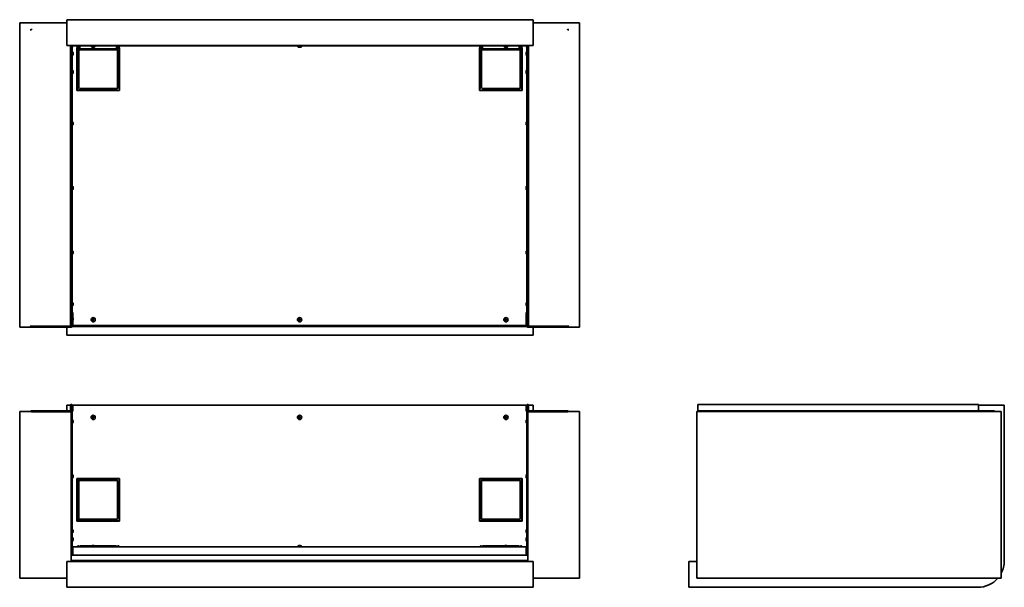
# Model space of a CAD drawing. Extents: x -4.7 to 71.6, y 3.9 to 47.9.
import ezdxf

# ---------------------------------------------------------------- set-up
doc = ezdxf.new("R2010")
doc.units = 0
doc.header["$MEASUREMENT"] = 0

msp = doc.modelspace()

# ---------------------------------------------------------------- linework, layer by layer
at = {"color": 7, "lineweight": 35}
for p, q in [((-4.696799, 47.691655), (-2.6968, 47.691655)), ((-4.696799, 24.106654), (-4.696799, 47.691655)), ((-2.6968, 47.691655), (-1.050125, 47.691655)), ((-1.050125, 47.931908), (-1.050125, 45.931906)), ((35.099874, 47.931908), (-1.050125, 47.931908)), ((35.099874, 47.931908), (35.099874, 45.931906)), ((35.099877, 47.691655), (36.696799, 47.691655)), ((36.696799, 47.691655), (38.696798, 47.691655)), ((38.696798, 24.106654), (38.696798, 47.691655)), ((-3.874401, 47.145064), (-3.7885, 47.145064)), ((-3.7885, 47.145064), (-3.781428, 47.230965)), ((37.788499, 47.145064), (37.781427, 47.230965)), ((37.8744, 47.145064), (37.788499, 47.145064)), ((-0.7593, 45.931906), (-1.050125, 45.931906)), ((-0.7593, 24.169696), (-0.7593, 45.935063)), ((-0.625, 45.935063), (-0.7593, 45.935063)), ((-0.625, 45.935063), (-0.625, 24.169696)), ((-0.575, 45.931906), (-0.625, 45.931906)), ((-0.575, 45.846005), (-0.625, 45.838935)), ((-0.575, 45.846005), (-0.625, 45.841891)), ((34.574998, 45.931906), (-0.575, 45.931906)), ((-0.575, 45.931906), (-0.575, 45.896006)), ((34.574998, 45.896006), (-0.575, 45.896006)), ((-0.575, 45.846005), (-0.575, 45.896006)), ((-0.231175, 45.896011), (-0.231175, 45.744355)), ((-0.195275, 45.896011), (-0.195275, 45.744355)), ((-0.145276, 45.744355), (-0.145276, 45.896011)), ((-0.034376, 45.744355), (-0.034376, 45.896011)), ((0.835999, 45.856006), (1.114801, 45.856006)), ((0.835999, 45.856006), (0.835999, 45.849004)), ((0.835999, 45.849004), (1.114801, 45.849004)), ((0.922, 45.896006), (0.922, 45.856006)), ((1.078, 45.896006), (1.078, 45.856006)), ((1.114801, 45.856006), (1.163999, 45.856006)), ((1.114801, 45.849004), (1.163999, 45.849004)), ((1.163999, 45.856006), (1.163999, 45.849004)), ((2.815625, 45.896011), (2.815625, 45.744355)), ((2.926524, 45.744355), (2.926524, 45.896011)), ((2.976525, 45.744355), (2.976525, 45.896011)), ((3.012425, 45.744355), (3.012425, 45.896011)), ((16.836, 45.856006), (17.154869, 45.856006)), ((16.836, 45.856006), (16.836, 45.849004)), ((16.836, 45.849004), (17.154869, 45.849004)), ((16.921999, 45.896006), (16.921999, 45.856006)), ((17.078, 45.896006), (17.078, 45.856006)), ((17.154869, 45.856006), (17.163999, 45.856006)), ((17.154869, 45.849004), (17.163999, 45.849004)), ((17.163999, 45.856006), (17.163999, 45.849004)), ((30.987573, 45.896011), (30.987573, 45.744355)), ((31.023473, 45.896011), (31.023473, 45.744355)), ((31.073474, 45.744355), (31.073474, 45.896011)), ((31.184375, 45.744355), (31.184375, 45.896011)), ((32.836001, 45.856006), (32.839774, 45.856006)), ((32.836001, 45.856006), (32.836001, 45.849004)), ((32.836001, 45.849004), (32.839774, 45.849004)), ((32.839774, 45.856006), (33.164, 45.856006)), ((32.839774, 45.849004), (33.164, 45.849004)), ((32.921998, 45.896006), (32.921998, 45.856006)), ((33.077998, 45.896006), (33.077998, 45.856006)), ((33.164, 45.856006), (33.164, 45.849004)), ((34.034376, 45.896011), (34.034376, 45.744355)), ((34.145275, 45.744355), (34.145275, 45.896011)), ((34.195273, 45.744355), (34.195273, 45.896011)), ((34.231173, 45.744355), (34.231173, 45.896011)), ((34.624999, 45.931906), (34.574998, 45.931906)), ((34.574998, 45.931906), (34.574998, 45.896006)), ((34.574998, 45.846005), (34.574998, 45.896006)), ((34.574998, 45.846005), (34.624999, 45.841891)), ((34.574998, 45.846005), (34.624999, 45.838935)), ((34.7593, 45.935063), (34.624999, 45.935063)), ((34.624999, 45.935063), (34.624999, 24.169696)), ((34.7593, 24.169696), (34.7593, 45.935063)), ((35.099874, 45.931906), (34.7593, 45.931906)), ((-0.625, 45.467005), (-0.618, 45.467005)), ((-0.625, 45.139006), (-0.618, 45.139006)), ((-0.625, 45.139006), (-0.618, 45.139006)), ((-0.625, 45.139006), (-0.618, 45.139006)), ((-0.618, 45.33591), (-0.618, 45.467005)), ((-0.618, 45.139006), (-0.618, 45.33591)), ((-0.560368, 45.313038), (-0.560368, 45.353004)), ((-0.560368, 45.253003), (-0.560368, 45.313038)), ((-0.231172, 45.746003), (-0.2595, 45.746003)), ((-0.2595, 45.746003), (-0.2595, 42.446006)), ((-0.231174, 45.520961), (-0.2595, 45.520961)), ((-0.109375, 45.520961), (-0.231175, 45.520961)), ((-0.231175, 45.520961), (-0.231175, 42.658461)), ((-0.145272, 45.746003), (-0.195272, 45.746003)), ((-0.184625, 45.685175), (-0.184625, 45.520961)), ((-0.034376, 45.744355), (-0.145276, 45.744355)), ((-0.034376, 45.706576), (-0.122511, 45.706576)), ((-0.109375, 42.658461), (-0.109375, 45.520961)), ((-0.034376, 45.744355), (-0.034376, 45.683454)), ((-0.034376, 45.595963), (-0.034376, 45.685569)), ((2.828124, 45.683454), (-0.034376, 45.683454)), ((-0.034376, 45.683454), (2.815625, 45.683454)), ((-0.034376, 45.595963), (2.815625, 45.595963)), ((0.949999, 45.791371), (1.035, 45.791371)), ((0.964999, 45.791371), (1.049999, 45.791371)), ((2.926524, 45.744355), (2.815625, 45.744355)), ((2.815625, 45.683454), (2.815625, 45.744355)), ((2.815625, 45.595963), (2.815625, 45.683459)), ((2.828124, 45.683454), (2.828124, 45.744355)), ((2.903769, 45.706576), (2.828124, 45.706576)), ((2.890625, 45.520961), (2.890625, 42.670961)), ((3.012425, 45.520961), (2.890625, 45.520961)), ((2.976528, 45.746003), (2.926528, 45.746003)), ((3.0405, 45.706576), (2.999288, 45.706576)), ((3.012425, 42.670961), (3.012425, 45.520961)), ((3.0405, 45.520961), (3.012425, 45.520961)), ((3.0405, 45.746003), (3.012429, 45.746003)), ((3.0405, 42.446006), (3.0405, 45.746003)), ((16.95, 45.791371), (17.047216, 45.791371)), ((16.952783, 45.791371), (17.049999, 45.791371)), ((30.987575, 45.520961), (30.959374, 45.520961)), ((30.959499, 45.746003), (30.959499, 42.446006)), ((30.987578, 45.746003), (30.959499, 45.746003)), ((30.984375, 45.706576), (30.984375, 45.520961)), ((31.000719, 45.706576), (30.984375, 45.706576)), ((31.109374, 45.520961), (30.987573, 45.520961)), ((30.987573, 45.520961), (30.987573, 42.658461)), ((31.073479, 45.746003), (31.023478, 45.746003)), ((31.184375, 45.744355), (31.073474, 45.744355)), ((31.184375, 45.706576), (31.096239, 45.706576)), ((31.109374, 42.658461), (31.109374, 45.520961)), ((31.184375, 45.744355), (31.184375, 45.683454)), ((31.184375, 45.595963), (31.184375, 45.685569)), ((34.046876, 45.683454), (31.184375, 45.683454)), ((31.184375, 45.683454), (34.034376, 45.683454)), ((31.184375, 45.595963), (34.034376, 45.595963)), ((32.95, 45.791371), (33.04885, 45.791371)), ((32.951151, 45.791371), (33.049999, 45.791371)), ((34.145275, 45.744355), (34.034376, 45.744355)), ((34.034376, 45.683454), (34.034376, 45.744355)), ((34.034376, 45.595963), (34.034376, 45.683459)), ((34.046876, 45.683454), (34.046876, 45.744355)), ((34.122519, 45.706576), (34.046876, 45.706576)), ((34.109375, 45.520961), (34.109375, 42.670961)), ((34.231173, 45.520961), (34.109375, 45.520961)), ((34.195278, 45.746003), (34.145277, 45.746003)), ((34.234374, 45.706576), (34.218039, 45.706576)), ((34.231173, 42.670961), (34.231173, 45.520961)), ((34.259374, 45.520961), (34.231176, 45.520961)), ((34.259499, 45.746003), (34.231178, 45.746003)), ((34.234374, 45.520961), (34.234374, 45.706576)), ((34.259499, 42.446006), (34.259499, 45.746003)), ((34.560367, 45.353004), (34.560367, 45.253397)), ((34.560367, 45.353004), (34.560367, 45.277902)), ((34.560367, 45.353004), (34.560367, 45.270842)), ((34.560367, 45.352615), (34.560367, 45.253003)), ((34.560367, 45.33517), (34.560367, 45.253003)), ((34.560367, 45.32811), (34.560367, 45.253003)), ((34.617999, 45.467005), (34.617999, 45.465722)), ((34.624999, 45.467005), (34.617999, 45.467005)), ((34.617999, 45.465722), (34.617999, 45.139006)), ((34.624999, 45.139006), (34.617999, 45.139006)), ((34.624999, 45.139006), (34.617999, 45.139006)), ((34.624999, 45.139006), (34.617999, 45.139006)), ((-0.625, 44.051307), (-0.618, 44.051307)), ((-0.625, 43.723303), (-0.618, 43.723303)), ((-0.618, 43.853116), (-0.618, 44.051307)), ((-0.618, 43.723303), (-0.618, 43.853116)), ((-0.560368, 43.876881), (-0.560368, 43.937306)), ((-0.560368, 43.837304), (-0.560368, 43.876881)), ((34.560367, 43.937306), (34.560367, 43.838131)), ((34.560367, 43.936479), (34.560367, 43.837304)), ((34.617999, 44.051307), (34.617999, 44.048596)), ((34.624999, 44.051307), (34.617999, 44.051307)), ((34.617999, 44.048596), (34.617999, 43.723303)), ((34.624999, 43.723303), (34.617999, 43.723303)), ((-0.2595, 42.446006), (3.0405, 42.446006)), ((-0.259375, 42.658461), (-0.231174, 42.658461)), ((-0.231175, 42.658461), (-0.109375, 42.658461)), ((-0.184625, 42.658461), (-0.184625, 42.456574)), ((-0.184625, 42.456574), (-0.046876, 42.456574)), ((2.815625, 42.595965), (-0.046876, 42.595965)), ((-0.046876, 42.595965), (-0.046876, 42.474163)), ((-0.046876, 42.474163), (2.815625, 42.474163)), ((-0.046876, 42.474163), (-0.046876, 42.445962)), ((2.815625, 42.474163), (2.815625, 42.595965)), ((2.815625, 42.446006), (2.815625, 42.474163)), ((2.815625, 42.456574), (3.040625, 42.456574)), ((2.890625, 42.670961), (3.012425, 42.670961)), ((3.012425, 42.670961), (3.040625, 42.670961)), ((30.959499, 42.446006), (34.259499, 42.446006)), ((30.959501, 42.658461), (30.987575, 42.658461)), ((30.984375, 42.658461), (30.984375, 42.456574)), ((30.984375, 42.456574), (31.171875, 42.456574)), ((30.987573, 42.658461), (31.109374, 42.658461)), ((34.034376, 42.595965), (31.171875, 42.595965)), ((31.171875, 42.595965), (31.171875, 42.474163)), ((31.171875, 42.474163), (34.034376, 42.474163)), ((31.171875, 42.474163), (31.171875, 42.445962)), ((34.034376, 42.474163), (34.034376, 42.595965)), ((34.034376, 42.446006), (34.034376, 42.474163)), ((34.034376, 42.456574), (34.234374, 42.456574)), ((34.109375, 42.670961), (34.231173, 42.670961)), ((34.231176, 42.670961), (34.259499, 42.670961)), ((34.234374, 42.456574), (34.234374, 42.670961)), ((-0.625, 40.051306), (-0.618, 40.051306)), ((-0.625, 39.723304), (-0.618, 39.723304)), ((-0.618, 39.855443), (-0.618, 40.051306)), ((-0.618, 39.723304), (-0.618, 39.855443)), ((-0.560368, 39.877591), (-0.560368, 39.937304)), ((-0.560368, 39.837305), (-0.560368, 39.877591)), ((34.560367, 39.937304), (34.560367, 39.838086)), ((34.560367, 39.936523), (34.560367, 39.837305)), ((34.617999, 40.051306), (34.617999, 39.725866)), ((34.624999, 40.051306), (34.617999, 40.051306)), ((34.617999, 39.725866), (34.617999, 39.723304)), ((34.624999, 39.723304), (34.617999, 39.723304)), ((-0.625, 35.051306), (-0.618, 35.051306)), ((-0.625, 34.723304), (-0.618, 34.723304)), ((-0.618, 34.872619), (-0.618, 35.051306)), ((-0.618, 34.723304), (-0.618, 34.872619)), ((-0.560368, 34.882827), (-0.560368, 34.937304)), ((-0.560368, 34.837305), (-0.560368, 34.882827)), ((34.560367, 34.937304), (34.560367, 34.841095)), ((34.560367, 34.933517), (34.560367, 34.837305)), ((34.617999, 35.051306), (34.617999, 34.735732)), ((34.624999, 35.051306), (34.617999, 35.051306)), ((34.617999, 34.735732), (34.617999, 34.723304)), ((34.624999, 34.723304), (34.617999, 34.723304)), ((-0.625, 30.051306), (-0.618, 30.051306)), ((-0.618, 29.906095), (-0.618, 30.051306)), ((-0.618, 29.723304), (-0.618, 29.906095)), ((-0.560368, 29.893035), (-0.560368, 29.937304)), ((-0.560368, 29.837305), (-0.560368, 29.893035)), ((34.560367, 29.937304), (34.560367, 29.844485)), ((34.560367, 29.930124), (34.560367, 29.837305)), ((34.617999, 30.051306), (34.617999, 29.746858)), ((34.624999, 30.051306), (34.617999, 30.051306)), ((-0.625, 29.723304), (-0.618, 29.723304)), ((34.617999, 29.746858), (34.617999, 29.723304)), ((34.624999, 29.723304), (34.617999, 29.723304)), ((-0.625, 26.051304), (-0.618, 26.051304)), ((-0.618, 25.953657), (-0.618, 26.051304)), ((34.617999, 26.051304), (34.617999, 25.758273)), ((34.624999, 26.051304), (34.617999, 26.051304)), ((-0.625, 25.723305), (-0.618, 25.723305)), ((-0.575, 25.228305), (-0.625, 25.228305)), ((-0.618, 25.723305), (-0.618, 25.953657)), ((-0.575, 24.841905), (-0.575, 25.228305)), ((-0.560368, 25.907535), (-0.560368, 25.937305)), ((-0.560368, 25.837306), (-0.560368, 25.907535)), ((34.560367, 25.937305), (34.560367, 25.847966)), ((34.560367, 25.926643), (34.560367, 25.837306)), ((34.574998, 24.84188), (34.574998, 25.228305)), ((34.574998, 25.228305), (34.624999, 25.228305)), ((34.617999, 25.758273), (34.617999, 25.723305)), ((34.624999, 25.723305), (34.617999, 25.723305)), ((-0.625, 24.898405), (-0.618, 24.898405)), ((-0.625, 24.570404), (-0.618, 24.570404)), ((-0.625, 24.570404), (-0.618, 24.570404)), ((-0.625, 24.570404), (-0.618, 24.570404)), ((-0.618, 24.570404), (-0.618, 24.898405)), ((-0.575, 24.314205), (-0.575, 24.626926)), ((-0.560368, 24.684405), (-0.560368, 24.784407)), ((34.560367, 24.784407), (34.560367, 24.715516)), ((34.560367, 24.784407), (34.560367, 24.710186)), ((34.560367, 24.784407), (34.560367, 24.704575)), ((34.560367, 24.764236), (34.560367, 24.684405)), ((34.560367, 24.758623), (34.560367, 24.684405)), ((34.560367, 24.753293), (34.560367, 24.684405)), ((34.574998, 24.314205), (34.574998, 24.626948)), ((34.610898, 24.942605), (34.575001, 24.942605)), ((34.610898, 24.942605), (34.625076, 24.942605)), ((34.617999, 24.898405), (34.617999, 24.832249)), ((34.624999, 24.898405), (34.617999, 24.898405)), ((34.617999, 24.832249), (34.617999, 24.570404)), ((34.624999, 24.570404), (34.617999, 24.570404)), ((34.624999, 24.570404), (34.617999, 24.570404)), ((34.624999, 24.570404), (34.617999, 24.570404)), ((-4.696799, 24.106654), (-2.6968, 24.106654)), ((-3.7885, 24.169696), (-0.809301, 24.169696)), ((-3.7885, 24.106003), (-3.7885, 24.106654)), ((-3.7885, 24.106003), (-0.710901, 24.106003)), ((-2.6968, 24.106654), (-2.6968, 24.169696)), ((-2.6968, 24.106654), (-2.6968, 24.169696)), ((-2.6968, 24.106654), (-0.6968, 24.106654)), ((-1.050125, 23.482575), (-1.050125, 24.106013)), ((-0.809301, 24.169696), (-0.7593, 24.169696)), ((-0.625, 24.169696), (-0.7593, 24.169696)), ((-0.6968, 24.106654), (-0.6968, 24.169696)), ((34.640604, 24.142555), (-0.640589, 24.142555)), ((34.625009, 24.178455), (-0.624993, 24.178455)), ((-0.575, 24.314205), (-0.575, 24.228304)), ((-0.575, 24.228304), (34.574998, 24.228304)), ((34.574998, 24.228304), (34.574998, 24.314205)), ((34.624999, 24.169696), (34.7593, 24.169696)), ((34.696799, 24.106654), (34.696799, 24.169696)), ((34.696799, 24.106654), (36.696799, 24.106654)), ((37.788499, 24.106003), (34.7109, 24.106003)), ((34.7593, 24.169696), (34.809301, 24.169696)), ((37.788499, 24.169696), (34.809301, 24.169696)), ((35.099874, 23.482575), (35.099874, 24.106013)), ((36.696799, 24.106654), (36.696799, 24.169696)), ((36.696799, 24.106654), (36.696799, 24.169696)), ((36.696799, 24.106654), (38.696798, 24.106654)), ((37.788499, 24.106003), (37.788499, 24.106654)), ((35.099874, 23.482575), (-1.050125, 23.482575)), ((-4.696799, 17.572634), (-2.6968, 17.572634)), ((-4.696799, 4.652634), (-4.696799, 17.572634)), ((-3.7885, 17.608534), (-3.7885, 17.572634)), ((-3.7885, 17.608534), (-0.809301, 17.608534)), ((-2.6968, 17.544845), (-2.6968, 17.572634)), ((-2.6968, 17.572634), (-0.6968, 17.572634)), ((-2.6968, 17.544845), (-2.6968, 17.572634)), ((-1.050125, 17.608549), (-1.050125, 18.044705)), ((-0.759285, 18.044705), (-1.050125, 18.044705)), ((-0.7593, 17.658534), (-0.7593, 18.045835)), ((-0.7234, 17.658534), (-0.7234, 18.045835)), ((-0.696785, 18.044705), (-0.723386, 18.044705)), ((-0.6968, 18.045835), (-0.6968, 17.572634)), ((-0.6609, 18.045835), (-0.6968, 18.045835)), ((-0.6968, 5.941374), (-0.6968, 17.572634)), ((-0.6609, 18.045835), (-0.6609, 17.544845)), ((-0.6609, 18.045835), (-0.6609, 17.837985)), ((-0.6609, 17.837985), (-0.625, 17.837985)), ((-0.6609, 17.592795), (-0.625, 17.592795)), ((-0.625, 18.045835), (-0.625, 17.837985)), ((-0.575, 17.592795), (-0.625, 17.592795)), ((-0.625, 17.54486), (-0.625, 17.592795)), ((-0.575, 18.044705), (-0.624984, 18.044705)), ((34.574998, 18.045795), (-0.575, 18.045795)), ((-0.575, 18.045795), (-0.575, 17.592795)), ((34.574998, 17.592795), (34.574998, 18.045795)), ((34.625013, 18.044705), (34.574998, 18.044705)), ((34.624999, 17.592795), (34.574998, 17.592795)), ((34.624999, 18.045835), (34.624999, 17.837985)), ((34.660899, 17.837985), (34.624999, 17.837985)), ((34.660899, 17.592795), (34.624999, 17.592795)), ((34.624999, 17.54486), (34.624999, 17.592795)), ((34.696799, 18.045835), (34.660899, 18.045835)), ((34.660899, 18.045835), (34.660899, 17.837985)), ((34.660899, 17.837985), (34.660899, 17.544845)), ((34.660899, 17.54486), (34.660899, 17.592795)), ((34.696799, 18.045835), (34.696799, 17.544845)), ((34.696799, 17.572634), (36.696799, 17.572634)), ((34.696799, 5.941374), (34.696799, 17.572634)), ((34.723415, 18.044705), (34.696814, 18.044705)), ((34.7234, 17.658534), (34.7234, 18.045835)), ((34.7593, 17.658534), (34.7593, 18.045835)), ((35.099874, 18.044705), (34.759315, 18.044705)), ((37.788499, 17.608534), (34.809301, 17.608534)), ((35.099874, 17.608549), (35.099874, 18.044705)), ((36.696799, 17.544845), (36.696799, 17.572634)), ((36.696799, 17.572634), (38.696798, 17.572634)), ((36.696799, 17.544845), (36.696799, 17.572634)), ((37.788499, 17.608534), (37.788499, 17.572634)), ((38.696798, 4.652634), (38.696798, 17.572634)), ((47.812769, 4.652634), (47.812769, 17.572634)), ((47.812769, 17.572634), (71.397768, 17.572634)), ((47.875808, 18.112984), (47.875808, 18.045835)), ((47.875808, 18.112984), (69.641176, 18.112984)), ((47.875808, 18.112984), (69.641176, 18.112984)), ((47.875808, 17.658534), (47.875808, 18.045835)), ((47.875808, 17.658534), (47.875808, 17.608534)), ((70.851176, 17.608534), (47.875808, 17.608534)), ((47.875808, 17.608534), (47.875808, 17.572634)), ((69.638018, 17.608532), (69.638018, 18.044705)), ((71.63802, 18.044705), (69.638018, 18.044705)), ((69.641176, 18.045835), (69.641176, 18.112984)), ((69.641176, 18.045835), (69.641176, 18.044705)), ((70.851176, 17.572634), (70.851176, 17.608534)), ((71.397768, 4.652634), (71.397768, 17.572634)), ((71.63802, 5.991374), (71.63802, 18.044705)), ((-3.7885, 17.544845), (-0.710901, 17.544845)), ((-0.710901, 17.544845), (-0.625, 17.544845)), ((-0.625, 17.544845), (-0.625, 7.169434)), ((-0.625, 16.954695), (-0.618, 16.954695)), ((-0.625, 16.954435), (-0.618, 16.954435)), ((-0.618, 16.954432), (-0.618, 16.954695)), ((-0.618, 16.790434), (-0.618, 16.954435)), ((-0.560368, 16.840417), (-0.560368, 16.840695)), ((-0.560368, 16.790434), (-0.560368, 16.840433)), ((34.560367, 16.840695), (34.560367, 16.784459)), ((34.560367, 16.840433), (34.560367, 16.750308)), ((34.560367, 16.83056), (34.560367, 16.740434)), ((34.560367, 16.79693), (34.560367, 16.740695)), ((34.617999, 16.954694), (34.617999, 16.954435)), ((34.624999, 16.954694), (34.617999, 16.954694)), ((34.617999, 16.954435), (34.617999, 16.65882)), ((34.624999, 16.954435), (34.617999, 16.954435)), ((34.7109, 17.544845), (34.624999, 17.544845)), ((34.624999, 17.544845), (34.624999, 7.169434)), ((34.624999, 16.954435), (34.624999, 16.65882)), ((37.788499, 17.544845), (34.7109, 17.544845)), ((47.812116, 17.544845), (47.812116, 6.069434)), ((47.812116, 17.544845), (47.812769, 17.544845)), ((-0.625, 16.626434), (-0.618, 16.626434)), ((-0.618, 16.626434), (-0.618, 16.790434)), ((-0.560368, 16.740434), (-0.560368, 16.790434)), ((34.617999, 16.65882), (34.617999, 16.626434)), ((34.624999, 16.626434), (34.617999, 16.626434)), ((34.624999, 16.65882), (34.624999, 16.626434)), ((-0.625, 12.704695), (-0.618, 12.704695)), ((-0.625, 12.704434), (-0.618, 12.704434)), ((-0.625, 12.376434), (-0.618, 12.376434)), ((-0.618, 12.704431), (-0.618, 12.704695)), ((-0.618, 12.480279), (-0.618, 12.704434)), ((-0.618, 12.376434), (-0.618, 12.480279)), ((-0.560368, 12.590415), (-0.560368, 12.590695)), ((-0.560368, 12.522094), (-0.560368, 12.590434)), ((-0.560368, 12.490434), (-0.560368, 12.522094)), ((3.0405, 12.372695), (-0.2595, 12.372695)), ((-0.2595, 12.372695), (-0.2595, 9.072695)), ((-0.184625, 12.347705), (-0.184625, 12.147705)), ((3.0405, 12.347705), (-0.184625, 12.347705)), ((-0.034376, 12.347706), (-0.034376, 12.344507)), ((-0.034376, 12.344506), (-0.034376, 12.222706)), ((2.815625, 12.344506), (-0.034376, 12.344506)), ((-0.034376, 12.222706), (2.815625, 12.222706)), ((2.815625, 12.344507), (2.815625, 12.347706)), ((2.815625, 12.222706), (2.815625, 12.344506)), ((3.0405, 9.072695), (3.0405, 12.372695)), ((34.259499, 12.372695), (30.959499, 12.372695)), ((30.959499, 12.372695), (30.959499, 9.072695)), ((30.984375, 12.347705), (30.984375, 9.097706)), ((34.234374, 12.347705), (30.984375, 12.347705)), ((31.184375, 12.347706), (31.184375, 12.344507)), ((31.184375, 12.344506), (31.184375, 12.222706)), ((34.034376, 12.344506), (31.184375, 12.344506)), ((31.184375, 12.222706), (34.034376, 12.222706)), ((34.034376, 12.344507), (34.034376, 12.347706)), ((34.034376, 12.222706), (34.034376, 12.344506)), ((34.234374, 9.097706), (34.234374, 12.347705)), ((34.259499, 9.072695), (34.259499, 12.372695)), ((34.560367, 12.590695), (34.560367, 12.497453)), ((34.560367, 12.590434), (34.560367, 12.496691)), ((34.560367, 12.584178), (34.560367, 12.490434)), ((34.560367, 12.583938), (34.560367, 12.490696)), ((34.617999, 12.704695), (34.617999, 12.704432)), ((34.624999, 12.704695), (34.617999, 12.704695)), ((34.617999, 12.704434), (34.617999, 12.396956)), ((34.624999, 12.704434), (34.617999, 12.704434)), ((34.617999, 12.396956), (34.617999, 12.376434)), ((34.624999, 12.376434), (34.617999, 12.376434)), ((34.624999, 12.704434), (34.624999, 12.396956)), ((34.624999, 12.396956), (34.624999, 12.376434)), ((-0.109375, 12.147705), (-0.231175, 12.147705)), ((-0.231175, 12.147705), (-0.231175, 9.297705)), ((-0.109375, 9.297705), (-0.109375, 12.147705)), ((2.890625, 12.147705), (2.890625, 9.285206)), ((3.012425, 12.147705), (2.890625, 12.147705)), ((3.012425, 9.285206), (3.012425, 12.147705)), ((3.0405, 12.147705), (3.012425, 12.147705)), ((30.987575, 12.147705), (30.984377, 12.147705)), ((31.109374, 12.147705), (30.987573, 12.147705)), ((30.987573, 12.147705), (30.987573, 9.297705)), ((31.109374, 9.297705), (31.109374, 12.147705)), ((34.109375, 12.147705), (34.109375, 9.285206)), ((34.231173, 12.147705), (34.109375, 12.147705)), ((34.231173, 9.285206), (34.231173, 12.147705)), ((34.234374, 12.147705), (34.231176, 12.147705)), ((-0.109375, 9.297705), (-0.231175, 9.297705)), ((-0.184625, 9.297705), (-0.184625, 9.097706)), ((2.828124, 9.222705), (-0.034376, 9.222705)), ((-0.034376, 9.222705), (-0.034376, 9.100905)), ((2.828124, 9.100905), (2.828124, 9.222705)), ((2.890625, 9.285206), (3.012425, 9.285206)), ((3.012425, 9.285206), (3.040625, 9.285206)), ((30.984377, 9.297705), (30.987575, 9.297705)), ((31.109374, 9.297705), (30.987573, 9.297705)), ((34.046876, 9.222705), (31.184375, 9.222705)), ((31.184375, 9.222705), (31.184375, 9.100905)), ((34.046876, 9.100905), (34.046876, 9.222705)), ((34.109375, 9.285206), (34.231173, 9.285206)), ((34.231176, 9.285206), (34.234374, 9.285206)), ((-0.625, 8.454695), (-0.618, 8.454695)), ((-0.625, 8.454434), (-0.618, 8.454434)), ((-0.618, 8.454432), (-0.618, 8.454695)), ((-0.618, 8.175318), (-0.618, 8.454434)), ((-0.2595, 9.072695), (3.0405, 9.072695)), ((-0.184625, 9.097706), (3.0405, 9.097706)), ((-0.034376, 9.100906), (-0.034376, 9.097706)), ((-0.034376, 9.100905), (2.828124, 9.100905)), ((2.828124, 9.097706), (2.828124, 9.100906)), ((30.959499, 9.072695), (34.259499, 9.072695)), ((30.984375, 9.097706), (34.234374, 9.097706)), ((31.184375, 9.100906), (31.184375, 9.097706)), ((31.184375, 9.100905), (34.046876, 9.100905)), ((34.046876, 9.097706), (34.046876, 9.100906)), ((34.617999, 8.454695), (34.617999, 8.454435)), ((34.624999, 8.454695), (34.617999, 8.454695)), ((34.617999, 8.454434), (34.617999, 8.138586)), ((34.624999, 8.454434), (34.617999, 8.454434)), ((34.624999, 8.454434), (34.624999, 8.138586)), ((-0.625, 8.126434), (-0.618, 8.126434)), ((-0.625, 7.829695), (-0.618, 7.829695)), ((-0.618, 8.126434), (-0.618, 8.175318)), ((-0.618, 7.515717), (-0.618, 7.829695)), ((-0.560368, 8.340405), (-0.560368, 8.340695)), ((-0.560368, 8.255338), (-0.560368, 8.340434)), ((-0.560368, 8.240434), (-0.560368, 8.255338)), ((-0.560368, 7.61997), (-0.560368, 7.715695)), ((34.560367, 8.340695), (34.560367, 8.252413)), ((34.560367, 8.340434), (34.560367, 8.244139)), ((34.560367, 8.336729), (34.560367, 8.240434)), ((34.560367, 8.328977), (34.560367, 8.240695)), ((34.560367, 7.715695), (34.560367, 7.656646)), ((34.560367, 7.715695), (34.560367, 7.656895)), ((34.560367, 7.715695), (34.560367, 7.646603)), ((34.560367, 7.715695), (34.560367, 7.639879)), ((34.560367, 7.715695), (34.560367, 7.634834)), ((34.560367, 7.696557), (34.560367, 7.615695)), ((34.560367, 7.691511), (34.560367, 7.615695)), ((34.560367, 7.684788), (34.560367, 7.615695)), ((34.560367, 7.674744), (34.560367, 7.615695)), ((34.560367, 7.674494), (34.560367, 7.615695)), ((34.617999, 8.138586), (34.617999, 8.126434)), ((34.624999, 8.126434), (34.617999, 8.126434)), ((34.617999, 7.829695), (34.617999, 7.766921)), ((34.624999, 7.829695), (34.617999, 7.829695)), ((34.617999, 7.766921), (34.617999, 7.501695)), ((34.624999, 8.138586), (34.624999, 8.126434)), ((-0.710901, 7.169434), (-0.710901, 6.069434)), ((-0.625, 7.169434), (-0.710901, 7.169434)), ((-0.6609, 7.169434), (-0.6609, 6.430395)), ((-0.625, 7.501695), (-0.618, 7.501695)), ((-0.625, 7.501695), (-0.618, 7.501695)), ((-0.625, 7.501695), (-0.618, 7.501695)), ((-0.625, 7.501695), (-0.618, 7.501695)), ((-0.625, 7.501695), (-0.618, 7.501695)), ((-0.625, 7.122695), (-0.625, 7.169434)), ((-0.625, 7.129766), (-0.575, 7.122695)), ((-0.625, 7.126811), (-0.575, 7.122695)), ((-0.618, 7.501695), (-0.618, 7.515717)), ((-0.575, 7.072695), (-0.575, 7.122695)), ((-0.575, 7.072695), (34.574998, 7.072695)), ((-0.575, 7.072695), (-0.575, 6.986795)), ((-0.575, 6.986795), (-0.575, 6.430395)), ((-0.560368, 7.615695), (-0.560368, 7.61997)), ((-0.231175, 7.094495), (-0.231175, 7.072708)), ((-0.195275, 7.094495), (-0.195275, 7.072708)), ((-0.145276, 7.094495), (-0.145276, 7.072708)), ((-0.109375, 7.094495), (-0.109375, 7.072708)), ((-0.109375, 7.094495), (-0.046895, 7.094495)), ((-0.046876, 7.155395), (-0.046876, 7.094495)), ((0.885951, 7.155395), (-0.046876, 7.155395)), ((-0.046876, 7.119495), (-0.046876, 7.094495)), ((-0.046876, 7.072708), (-0.046876, 7.094495)), ((1.0649, 7.115595), (0.835999, 7.115595)), ((0.835999, 7.108595), (0.835999, 7.115595)), ((1.0649, 7.108595), (0.835999, 7.108595)), ((0.922, 7.072695), (0.922, 7.108595)), ((1.019786, 7.173228), (0.949999, 7.173228)), ((1.049999, 7.173228), (1.019786, 7.173228)), ((1.163999, 7.115595), (1.0649, 7.115595)), ((1.163999, 7.108595), (1.0649, 7.108595)), ((1.078, 7.072695), (1.078, 7.108595)), ((2.815625, 7.155395), (1.114074, 7.155395)), ((1.163999, 7.108595), (1.163999, 7.115595)), ((2.815625, 7.094495), (2.815625, 7.155395)), ((2.815625, 7.094495), (2.926524, 7.094495)), ((2.815625, 7.094495), (2.815625, 7.072708)), ((2.926524, 7.094495), (2.926524, 7.072708)), ((2.976525, 7.072708), (2.976525, 7.094495)), ((3.012425, 7.072708), (3.012425, 7.094495)), ((17.030906, 7.115595), (16.836, 7.115595)), ((16.836, 7.108595), (16.836, 7.115595)), ((17.030906, 7.108595), (16.836, 7.108595)), ((16.921999, 7.072695), (16.921999, 7.108595)), ((17.009423, 7.173228), (16.95, 7.173228)), ((17.049999, 7.173228), (17.009423, 7.173228)), ((17.163999, 7.115595), (17.030906, 7.115595)), ((17.163999, 7.108595), (17.030906, 7.108595)), ((17.078, 7.072695), (17.078, 7.108595)), ((17.163999, 7.108595), (17.163999, 7.115595)), ((30.987573, 7.094495), (30.987573, 7.072708)), ((31.023473, 7.094495), (31.023473, 7.072708)), ((31.073474, 7.094495), (31.073474, 7.072708)), ((31.109374, 7.094495), (31.109374, 7.072708)), ((31.109374, 7.094495), (31.171856, 7.094495)), ((31.171875, 7.155395), (31.171875, 7.094495)), ((32.885949, 7.155395), (31.171875, 7.155395)), ((31.171875, 7.119495), (31.171875, 7.094495)), ((31.171875, 7.072708), (31.171875, 7.094495)), ((32.999998, 7.115595), (32.836001, 7.115595)), ((32.836001, 7.108595), (32.836001, 7.115595)), ((32.999998, 7.108595), (32.836001, 7.108595)), ((32.921998, 7.072695), (32.921998, 7.108595)), ((32.999998, 7.173228), (32.95, 7.173228)), ((33.049999, 7.173228), (32.999998, 7.173228)), ((33.164, 7.115595), (32.999998, 7.115595)), ((33.164, 7.108595), (32.999998, 7.108595)), ((33.077998, 7.072695), (33.077998, 7.108595)), ((34.034376, 7.155395), (33.114074, 7.155395)), ((33.164, 7.108595), (33.164, 7.115595)), ((34.034376, 7.094495), (34.034376, 7.155395)), ((34.034376, 7.094495), (34.145275, 7.094495)), ((34.034376, 7.094495), (34.034376, 7.072708)), ((34.145275, 7.094495), (34.145275, 7.072708)), ((34.195273, 7.072708), (34.195273, 7.094495)), ((34.231173, 7.072708), (34.231173, 7.094495)), ((34.624999, 7.129766), (34.574998, 7.122695)), ((34.624999, 7.126811), (34.574998, 7.122695)), ((34.574998, 7.072695), (34.574998, 7.122695)), ((34.574998, 6.986795), (34.574998, 7.072695)), ((34.574998, 6.430395), (34.574998, 6.986795)), ((34.624999, 7.501695), (34.617999, 7.501695)), ((34.624999, 7.501695), (34.617999, 7.501695)), ((34.624999, 7.501695), (34.617999, 7.501695)), ((34.624999, 7.501695), (34.617999, 7.501695)), ((34.624999, 7.501695), (34.617999, 7.501695)), ((34.624999, 7.169448), (34.624999, 7.129766)), ((34.624999, 7.169434), (34.7109, 7.169434)), ((34.624999, 7.122695), (34.624999, 7.169434)), ((34.660899, 7.169434), (34.660899, 6.430395)), ((34.660899, 7.122695), (34.660899, 7.169434)), ((34.696799, 7.169434), (34.696799, 6.430395)), ((34.7109, 7.169434), (34.7109, 6.069434)), ((34.696799, 6.430395), (-0.6968, 6.430395)), ((-1.050125, 3.941373), (-1.050125, 5.941374)), ((35.099874, 5.941374), (-1.050125, 5.941374)), ((34.696799, 6.019495), (-0.6968, 6.019495)), ((-0.6968, 5.983595), (-0.570376, 5.983595)), ((-0.6968, 5.976595), (-0.570376, 5.976595)), ((-0.696787, 6.019495), (-0.220276, 6.019495)), ((-0.696787, 5.983595), (-0.220276, 5.983595)), ((-0.570376, 5.983595), (-0.570376, 5.976595)), ((-0.046876, 6.019495), (0.922012, 6.019495)), ((-0.046876, 5.983595), (-0.046876, 6.019495)), ((-0.046876, 5.983595), (0.836011, 5.983595)), ((0.835999, 5.983595), (0.862704, 5.983595)), ((0.835999, 5.983595), (0.835999, 5.976595)), ((0.835999, 5.976595), (0.862704, 5.976595)), ((0.862704, 5.983595), (1.163999, 5.983595)), ((0.862704, 5.976595), (1.163999, 5.976595)), ((0.922, 6.019496), (0.922, 5.983595)), ((1.078, 6.019496), (1.078, 5.983595)), ((1.078012, 6.019495), (2.815625, 6.019495)), ((1.163999, 5.983595), (1.163999, 5.976595)), ((1.164011, 5.983595), (2.815625, 5.983595)), ((1.226624, 5.983595), (1.554624, 5.983595)), ((1.226624, 5.983595), (1.226624, 5.976595)), ((1.226624, 5.976595), (1.554624, 5.976595)), ((1.554624, 5.983595), (1.554624, 5.976595)), ((2.815625, 5.983595), (2.815625, 6.019495)), ((3.001524, 6.019495), (3.890625, 6.019495)), ((3.001524, 5.983595), (3.890625, 5.983595)), ((3.351624, 5.983595), (3.679625, 5.983595)), ((3.351624, 5.983595), (3.351624, 5.976595)), ((3.351624, 5.976595), (3.679625, 5.976595)), ((3.679625, 5.983595), (3.679625, 5.976595)), ((3.890625, 5.983595), (3.890625, 6.019495)), ((16.836, 5.983595), (16.862704, 5.983595)), ((16.836, 5.983595), (16.836, 5.976595)), ((16.836, 5.976595), (16.862704, 5.976595)), ((16.862704, 5.983595), (17.163999, 5.983595)), ((16.862704, 5.976595), (17.163999, 5.976595)), ((16.921999, 6.019496), (16.921999, 5.983595)), ((17.078, 6.019496), (17.078, 5.983595)), ((17.163999, 5.983595), (17.163999, 5.976595)), ((30.109373, 6.019495), (30.998475, 6.019495)), ((30.109373, 5.983595), (30.109373, 6.019495)), ((30.109373, 5.983595), (30.998475, 5.983595)), ((30.320374, 5.983595), (30.648376, 5.983595)), ((30.320374, 5.983595), (30.320374, 5.976595)), ((30.320374, 5.976595), (30.648376, 5.976595)), ((30.648376, 5.983595), (30.648376, 5.976595)), ((31.171875, 6.019495), (32.922012, 6.019495)), ((31.171875, 5.983595), (31.171875, 6.019495)), ((31.171875, 5.983595), (32.836011, 5.983595)), ((32.445376, 5.983595), (32.773375, 5.983595)), ((32.445376, 5.983595), (32.445376, 5.976595)), ((32.445376, 5.976595), (32.773375, 5.976595)), ((32.773375, 5.983595), (32.773375, 5.976595)), ((32.836001, 5.983595), (32.862703, 5.983595)), ((32.836001, 5.983595), (32.836001, 5.976595)), ((32.836001, 5.976595), (32.862703, 5.976595)), ((32.862703, 5.983595), (33.164, 5.983595)), ((32.862703, 5.976595), (33.164, 5.976595)), ((32.921998, 6.019496), (32.921998, 5.983595)), ((33.077998, 6.019496), (33.077998, 5.983595)), ((33.078013, 6.019495), (34.034376, 6.019495)), ((33.164, 5.983595), (33.164, 5.976595)), ((33.164012, 5.983595), (34.034376, 5.983595)), ((34.034376, 5.983595), (34.034376, 6.019495)), ((34.220273, 6.019495), (34.696814, 6.019495)), ((34.220273, 5.983595), (34.696814, 5.983595)), ((34.570375, 5.983595), (34.696799, 5.983595)), ((34.570375, 5.983595), (34.570375, 5.976595)), ((34.570375, 5.976595), (34.696799, 5.976595)), ((35.099874, 3.941373), (35.099874, 5.941374)), ((47.188687, 5.941374), (47.812769, 5.941374)), ((47.188687, 3.941373), (47.188687, 5.941374)), ((47.812779, 6.069434), (47.812116, 6.069434)), ((-4.696799, 4.652634), (-2.6968, 4.652634)), ((-2.6968, 4.652634), (-1.050125, 4.652634)), ((35.099877, 4.652634), (36.696799, 4.652634)), ((36.696799, 4.652634), (38.696798, 4.652634)), ((47.812769, 4.652634), (71.397768, 4.652634)), ((35.099874, 3.941373), (-1.050125, 3.941373)), ((47.188687, 3.941373), (69.588018, 3.941373))]:
    msp.add_line(p, q, dxfattribs=at)
for points in [[(-3.874401, 24.191904), (-3.874319, 24.191299), (-3.87369, 24.190092), (-3.872464, 24.1889), (-3.868449, 24.18661), (-3.859546, 24.183465), (-3.835942, 24.177967), (-3.7885, 24.169696)], [(37.8744, 24.191904), (37.874319, 24.191299), (37.873689, 24.190092), (37.872463, 24.1889), (37.868448, 24.18661), (37.859545, 24.183465), (37.835941, 24.177967), (37.788499, 24.169696)], [(47.889231, 17.572634), (47.883983, 17.594568), (47.880999, 17.602811), (47.878831, 17.606574), (47.877707, 17.607756), (47.875996, 17.608526), (47.875808, 17.608534)]]:
    msp.add_lwpolyline(points, dxfattribs=at)
for centre, radius in [((1, 24.676403), 0.164), ((1, 24.676403), 0.05), ((17, 24.676403), 0.164), ((17, 24.676403), 0.05), ((32.999998, 24.676403), 0.164), ((32.999998, 24.676403), 0.05), ((1, 17.105396), 0.164), ((1, 17.105396), 0.05), ((17, 17.105396), 0.164), ((17, 17.105396), 0.05), ((32.999998, 17.105396), 0.164), ((32.999998, 17.105396), 0.05)]:
    msp.add_circle(centre, radius, dxfattribs=at)
for centre, radius, start, end in [((-0.575, 45.846005), 0.0859, 90.000003, 125.596169), ((-0.575, 45.846005), 0.05, 90.000003, 180.000005), ((0.960954, 45.954604), 0.1636, 220.201437, 266.160694), ((1.039045, 45.954604), 0.1636, 273.839308, 319.798569), ((16.960954, 45.954604), 0.1636, 220.201437, 266.160694), ((17.039045, 45.954604), 0.1636, 273.839308, 319.798569), ((32.960955, 45.954604), 0.1636, 220.201437, 266.160694), ((33.039046, 45.954604), 0.1636, 273.839308, 319.798569), ((34.574998, 45.846005), 0.0859, 54.403324, 90.000003), ((34.574998, 45.846005), 0.05, 0, 90.000003), ((-0.723601, 45.342052), 0.1636, 3.839305, 49.798568), ((-0.723601, 45.26396), 0.1636, 310.201432, 356.160695), ((-0.170276, 45.744355), 0.0609, 180.000005, 360), ((-0.170276, 45.744355), 0.025, 180.000005, 360), ((-0.034376, 45.520961), 0.1109, 90.000003, 180.000005), ((-0.034376, 45.520961), 0.075, 90.000003, 180.000005), ((2.815625, 45.520961), 0.1109, 0, 90.000003), ((2.815625, 45.520961), 0.075, 0, 90.000003), ((2.951524, 45.744355), 0.0609, 180.000005, 360), ((2.951524, 45.744355), 0.025, 180.000005, 360), ((31.048473, 45.744355), 0.0609, 180.000005, 360), ((31.048473, 45.744355), 0.025, 180.000005, 360), ((31.184375, 45.520961), 0.1109, 90.000003, 180.000005), ((31.184375, 45.520961), 0.075, 90.000003, 180.000005), ((34.034376, 45.520961), 0.1109, 0, 90.000003), ((34.034376, 45.520961), 0.075, 0, 90.000003), ((34.170275, 45.744355), 0.0609, 180.000005, 360), ((34.170275, 45.744355), 0.025, 180.000005, 360), ((34.7236, 45.342052), 0.1636, 130.201437, 176.160701), ((34.7236, 45.342052), 0.1636, 130.201437, 176.160701), ((34.7236, 45.342052), 0.1636, 130.201437, 176.160701), ((34.7236, 45.26396), 0.1636, 183.839299, 229.798563), ((34.7236, 45.26396), 0.1636, 183.839299, 229.798563), ((34.7236, 45.26396), 0.1636, 183.839299, 229.798563), ((-0.723601, 43.926348), 0.1636, 3.839305, 49.798568), ((-0.723601, 43.848262), 0.1636, 310.201432, 356.160695), ((34.7236, 43.926348), 0.1636, 130.201437, 176.160701), ((34.7236, 43.848262), 0.1636, 183.839299, 229.798563), ((2.815625, 42.670961), 0.1109, 269.999997, 360), ((2.815625, 42.670961), 0.075, 269.999997, 360), ((34.034376, 42.670961), 0.1109, 269.999997, 360), ((34.034376, 42.670961), 0.075, 269.999997, 360), ((-0.723601, 39.926349), 0.1636, 3.839305, 49.798568), ((-0.723601, 39.84826), 0.1636, 310.201432, 356.160695), ((34.7236, 39.926349), 0.1636, 130.201437, 176.160701), ((34.7236, 39.84826), 0.1636, 183.839299, 229.798563), ((-0.723601, 34.926352), 0.1636, 3.839305, 49.798568), ((-0.723601, 34.84826), 0.1636, 310.201432, 356.160695), ((34.7236, 34.926352), 0.1636, 130.201437, 176.160701), ((34.7236, 34.84826), 0.1636, 183.839299, 229.798563), ((-0.723601, 29.926349), 0.1636, 3.839305, 49.798568), ((-0.723601, 29.848258), 0.1636, 310.201432, 356.160695), ((34.7236, 29.926349), 0.1636, 130.201437, 176.160701), ((34.7236, 29.848258), 0.1636, 183.839299, 229.798563), ((-0.723601, 25.92635), 0.1636, 3.839305, 49.798568), ((34.7236, 25.92635), 0.1636, 130.201437, 176.160701), ((-0.723601, 25.848259), 0.1636, 310.201432, 356.160695), ((34.7236, 25.848259), 0.1636, 183.839299, 229.798563), ((-0.723601, 24.773449), 0.1636, 3.839305, 49.798568), ((-0.723601, 24.695358), 0.1636, 310.201432, 356.160695), ((34.7236, 24.773449), 0.1636, 130.201437, 176.160701), ((34.7236, 24.773449), 0.1636, 130.201437, 176.160701), ((34.7236, 24.773449), 0.1636, 130.201437, 176.160701), ((34.7236, 24.695358), 0.1636, 183.839299, 229.798563), ((34.7236, 24.695358), 0.1636, 183.839299, 229.798563), ((34.7236, 24.695358), 0.1636, 183.839299, 229.798563), ((-3.7885, 24.191904), 0.0859, 262.965763, 269.999997), ((-0.710901, 24.191904), 0.0859, 269.999997, 277.053076), ((-0.710901, 24.191904), 0.05, 286.379631, 333.627458), ((-0.710901, 24.191904), 0.0859, 279.447542, 345.015091), ((34.7109, 24.191904), 0.0859, 194.984911, 260.55248), ((34.7109, 24.191904), 0.05, 206.372544, 253.620418), ((34.7109, 24.191904), 0.0859, 262.946919, 269.999997), ((37.788499, 24.191904), 0.0859, 269.999997, 277.034239), ((-3.7885, 17.522633), 0.0859, 90.000003, 144.401127), ((-0.809301, 17.658534), 0.0859, 269.999997, 0), ((-0.809301, 17.658534), 0.05, 269.999997, 360), ((-0.692151, 18.045835), 0.06715, 0, 180.000005), ((-0.692151, 18.045835), 0.03125, 0, 180.000005), ((34.69215, 18.045835), 0.06715, 0, 180.000005), ((34.69215, 18.045835), 0.03125, 0, 179.999995), ((34.809301, 17.658534), 0.0859, 180.000005, 269.999997), ((34.809301, 17.658534), 0.05, 180.000005, 269.999997), ((37.788499, 17.522633), 0.0859, 35.598867, 90.000003), ((70.851176, 17.522633), 0.0859, 35.596415, 90.000003), ((-0.723601, 16.82974), 0.1636, 3.839305, 49.798568), ((-0.723601, 16.82948), 0.1636, 3.839305, 49.798568), ((34.7236, 16.82974), 0.1636, 130.201437, 176.160701), ((34.7236, 16.82948), 0.1636, 130.201437, 176.160701), ((47.815018, 17.544956), 0.002907, 182.185437, 219.386349), ((-0.723601, 16.751388), 0.1636, 310.201432, 356.160695), ((34.7236, 16.751388), 0.1636, 183.839299, 229.798563), ((-0.723601, 12.57974), 0.1636, 3.839305, 49.798568), ((-0.723601, 12.57948), 0.1636, 3.839305, 49.798568), ((-0.723601, 12.501389), 0.1636, 310.201432, 356.160695), ((-0.034376, 12.147705), 0.1109, 90.000003, 180.000005), ((-0.034376, 12.147705), 0.075, 90.000003, 179.999995), ((2.815625, 12.147705), 0.1109, 0, 90.000003), ((2.815625, 12.147705), 0.075, 360, 90.000003), ((31.184375, 12.147705), 0.1109, 90.000003, 180.000005), ((31.184375, 12.147705), 0.075, 90.000003, 179.999995), ((34.034376, 12.147705), 0.1109, 0, 90.000003), ((34.034376, 12.147705), 0.075, 360, 90.000003), ((34.7236, 12.57974), 0.1636, 130.201437, 176.160701), ((34.7236, 12.57948), 0.1636, 130.201437, 176.160701), ((34.7236, 12.501389), 0.1636, 183.839299, 229.798563), ((-0.034376, 9.297705), 0.1109, 179.999995, 269.999997), ((-0.034376, 9.297705), 0.075, 180.000005, 269.999997), ((31.184375, 9.297705), 0.1109, 179.999995, 269.999997), ((31.184375, 9.297705), 0.075, 180.000005, 269.999997), ((-0.723601, 8.329741), 0.1636, 3.839305, 49.798568), ((-0.723601, 8.32948), 0.1636, 3.839305, 49.798568), ((34.7236, 8.329741), 0.1636, 130.201437, 176.160701), ((34.7236, 8.32948), 0.1636, 130.201437, 176.160701), ((-0.723601, 8.251388), 0.1636, 310.201432, 356.160695), ((-0.723601, 7.704741), 0.1636, 3.839305, 49.798568), ((34.7236, 8.251388), 0.1636, 183.839299, 229.798563), ((34.7236, 7.704741), 0.1636, 130.201437, 176.160701), ((34.7236, 7.704741), 0.1636, 130.201437, 176.160701), ((34.7236, 7.704741), 0.1636, 130.201437, 176.160701), ((34.7236, 7.704741), 0.1636, 130.201437, 176.160701), ((34.7236, 7.704741), 0.1636, 130.201437, 176.160701), ((-0.575, 7.122695), 0.0859, 180.000005, 269.999997), ((-0.575, 7.122695), 0.05, 179.999995, 269.999997), ((-0.723601, 7.626649), 0.1636, 310.201432, 356.160695), ((-0.170276, 7.094495), 0.0609, 0, 180.000005), ((-0.170276, 7.094495), 0.025, 0, 180.000005), ((0.960954, 7.009995), 0.1636, 93.839306, 139.798563), ((1.039045, 7.009995), 0.1636, 40.201431, 86.160692), ((2.951524, 7.094495), 0.0609, 0, 180.000005), ((2.951524, 7.094495), 0.025, 0, 180.000005), ((16.960954, 7.009995), 0.1636, 93.839306, 139.798563), ((17.039045, 7.009995), 0.1636, 40.201431, 86.160692), ((31.048473, 7.094495), 0.0609, 0, 180.000005), ((31.048473, 7.094495), 0.025, 0, 180.000005), ((32.960955, 7.009995), 0.1636, 93.839306, 139.798563), ((33.039046, 7.009995), 0.1636, 40.201431, 86.160692), ((34.170275, 7.094495), 0.0609, 0, 180.000005), ((34.170275, 7.094495), 0.025, 0, 180.000005), ((34.7236, 7.626649), 0.1636, 183.839299, 229.798563), ((34.7236, 7.626649), 0.1636, 183.839299, 229.798563), ((34.7236, 7.626649), 0.1636, 183.839299, 229.798563), ((34.7236, 7.626649), 0.1636, 183.839299, 229.798563), ((34.7236, 7.626649), 0.1636, 183.839299, 229.798563), ((34.574998, 7.122695), 0.0859, 269.999997, 0), ((34.574998, 7.122695), 0.05, 269.999997, 360), ((-0.69533, 6.082195), 0.1636, 300.607134, 319.798569), ((-0.220276, 6.094495), 0.075, 269.999997, 271.063649), ((-0.220276, 6.094495), 0.1109, 269.999997, 317.455052), ((0.960954, 6.082195), 0.1636, 220.201437, 239.402232), ((1.039045, 6.082195), 0.1636, 300.59777, 319.798569), ((1.351579, 6.082195), 0.1636, 220.201437, 239.393886), ((1.42967, 6.082195), 0.1636, 300.606109, 319.798569), ((3.001524, 6.094495), 0.1109, 222.544943, 269.999997), ((3.001524, 6.094495), 0.075, 268.935991, 269.999997), ((3.476579, 6.082195), 0.1636, 220.201437, 239.392861), ((3.554671, 6.082195), 0.1636, 300.607134, 319.798569), ((16.960954, 6.082195), 0.1636, 220.201437, 239.402232), ((17.039045, 6.082195), 0.1636, 300.59777, 319.798569), ((30.445328, 6.082195), 0.1636, 220.201437, 239.392861), ((30.52342, 6.082195), 0.1636, 300.607134, 319.798569), ((30.998475, 6.094495), 0.075, 269.999997, 271.063649), ((30.998475, 6.094495), 0.1109, 269.999997, 317.455052), ((32.57033, 6.082195), 0.1636, 220.201437, 239.393886), ((32.648421, 6.082195), 0.1636, 300.606109, 319.798569), ((32.960955, 6.082195), 0.1636, 220.201437, 239.402232), ((33.039046, 6.082195), 0.1636, 300.59777, 319.798569), ((34.220273, 6.094495), 0.1109, 222.544943, 269.999997), ((34.220273, 6.094495), 0.075, 268.935991, 269.999997), ((34.695329, 6.082195), 0.1636, 220.201437, 239.392861), ((47.898017, 6.069434), 0.0859, 180.000005, 187.053026), ((69.588018, 5.991374), 2.05, 331.982745, 360), ((69.588018, 5.991374), 2.05, 269.999997, 319.228432)]:
    msp.add_arc(centre, radius, start, end, dxfattribs=at)

doc.saveas('drawing.dxf')
